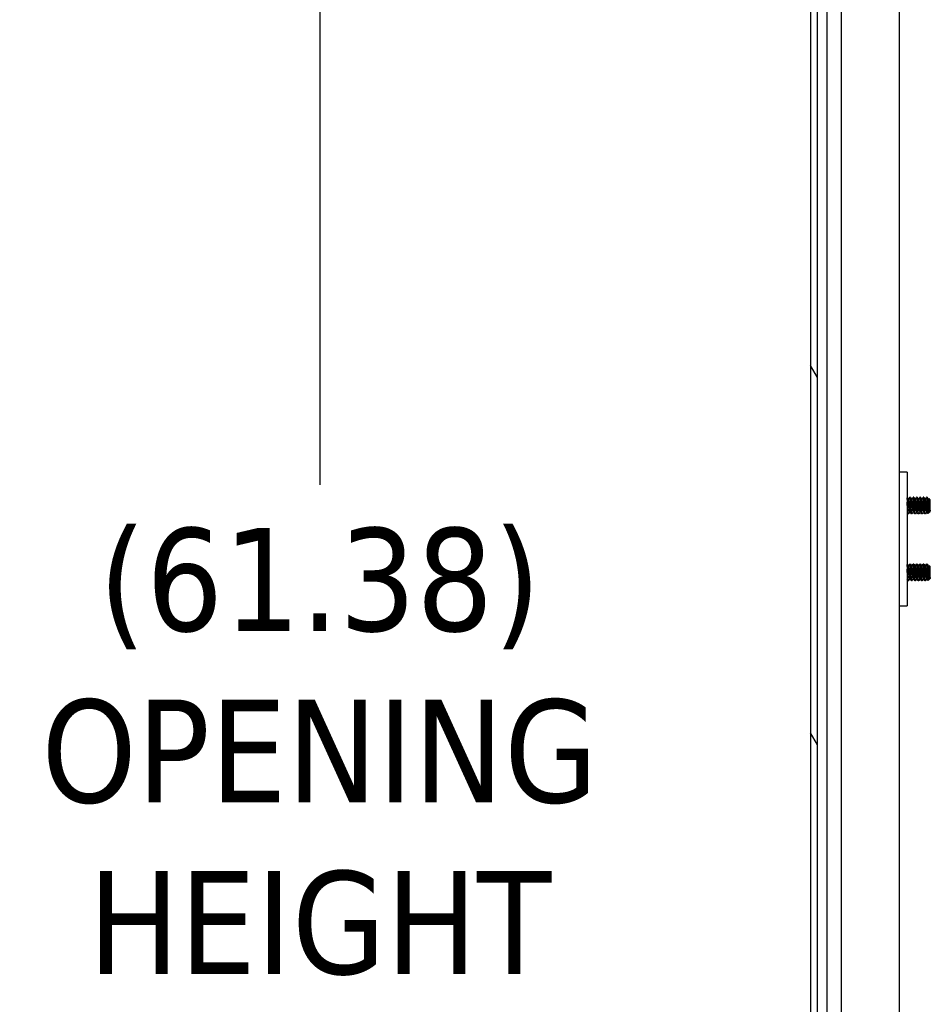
# Model space of a CAD drawing. Extents: x 807 to 1172, y 30 to 260.
# Tile 184 of 214: x 1026 to 1040, y 170 to 185. Entities that reach past the tile are written whole.
import ezdxf

# ---------------------------------------------------------------- set-up
doc = ezdxf.new("R2010")
doc.units = 0
doc.header["$LTSCALE"] = 4
doc.header["$MEASUREMENT"] = 0
doc.layers.get('0').update_dxf_attribs({"linetype": 'CONTINUOUS'})
doc.layers.get('DEFPOINTS').update_dxf_attribs({"linetype": 'CONTINUOUS'})
doc.styles.add('ROMANS', font='romans.shx')
doc.dimstyles.new('Default (ANSI)', dxfattribs={"dimscale": 20, "dimtxt": 0.07, "dimasz": 0.07, "dimexe": 0.125, "dimexo": 0.0625, "dimgap": 0.031496, "dimtad": 0, "dimtih": 1, "dimtoh": 1, "dimrnd": 1e-08, "dimzin": 0, "dimdsep": 46, "dimtxsty": 'ROMANS', "dimblk": 'Filled-1', "dimcen": 0.09, "dimdle": 0.393701, "dimclrd": 256, "dimclre": 256, "dimclrt": 256, "dimadec": 0, "dimazin": 0, "dimtfac": 0.928571, "dimtofl": 0, "dimtmove": 0, "dimatfit": 3, "dimfxl": 1, "dimtolj": 1, "dimtzin": 0, "dimlwd": -1, "dimlwe": -1, "dimarcsym": 0})

# ---------------------------------------------------------------- blocks, each defined once
blk = doc.blocks.new('Filled-1')
at = {"color": 0}
for p, q in [((0, 0), (-1, 0.179)), ((-1, 0.179), (-1, -0.179)), ((-1, 0), (0, 0)), ((-1, -0.179), (0, 0))]:
    blk.add_line(p, q, dxfattribs=at)
at = {"color": 0, "flags": 128}
blk.add_lwpolyline([(-1, -0.179), (0, 0), (-1, 0.179), (-1, -0.179)], dxfattribs=at)
at = {"color": 0}
blk.add_solid([(-1, -0.179), (0, 0), (-1, 0.179), (-1, -0.179)], dxfattribs=at)
blk = doc.blocks.new('*D93')
at = {"transparency": 16777216}
for p, q in [((1037.073, 198.424), (1027.99, 198.424)), ((1030.49, 197.024), (1030.49, 177.736)), ((1030.49, 138.449), (1030.49, 169.737)), ((1037.073, 137.049), (1027.99, 137.049))]:
    blk.add_line(p, q, dxfattribs=at)
at = {"layer": 'DEFPOINTS', "color": 0, "transparency": 16777216}
for p in [(1038.323, 198.424), (1030.49, 137.049), (1038.323, 137.049)]:
    blk.add_point(p, dxfattribs=at)
at = {"transparency": 16777216, "xscale": 1.400000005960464, "yscale": 1.400000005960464, "zscale": 1.400000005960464}
for p, rotation in [((1030.49, 198.424), 90), ((1030.49, 137.049), 270)]:
    blk.add_blockref('Filled-1', p, dxfattribs=dict(at, rotation=rotation))
at = {"transparency": 16777216, "insert": (1030.49, 173.736), "char_height": 1.4, "attachment_point": 5, "style": 'ROMANS'}
blk.add_mtext('\\A1;\\fTahoma|b0|i0;\\H1.5400;(61.38)\\P\\fTahoma|b0|i0;\\H1.5400;OPENING\\P\\fTahoma|b0|i0;\\H1.5400;HEIGHT', dxfattribs=at)

msp = doc.modelspace()

# ---------------------------------------------------------------- hatches: boundary and pattern name
h = msp.add_hatch()
h.set_pattern_fill('ANSI31', color=256, scale=22, angle=75.0002, style=0)
h.set_pattern_definition([(120.0002, (799.6907, 30.9985), (-2.381566, -1.375007), [])])
edge = h.paths.add_edge_path()
edge.add_line((1038.034, 199.32), (1038.087, 199.32))
edge.add_line((1038.087, 199.32), (1038.712, 199.32))
edge.add_line((1038.712, 199.32), (1038.712, 199.424))
edge.add_line((1038.712, 199.424), (1038.034, 199.424))
edge.add_ellipse((1038.034, 199.226), major_axis=(0, 0.198), ratio=1, start_angle=0, end_angle=90)
edge.add_line((1037.837, 199.226), (1037.837, 136.247))
edge.add_ellipse((1038.034, 136.247), major_axis=(-0.198, 0), ratio=1, start_angle=0, end_angle=90)
edge.add_line((1038.034, 136.049), (1038.712, 136.049))
edge.add_line((1038.712, 136.049), (1038.712, 136.153))
edge.add_line((1038.712, 136.153), (1038.087, 136.153))
edge.add_line((1038.087, 136.153), (1038.034, 136.153))
edge.add_ellipse((1038.034, 136.247), major_axis=(0, -0.0938), ratio=1, start_angle=349.5364, end_angle=360, ccw=False)
edge.add_ellipse((1038.034, 136.247), major_axis=(-0.017, -0.0922), ratio=1, start_angle=280.4636, end_angle=360, ccw=False)
edge.add_line((1037.941, 136.247), (1037.941, 136.262))
edge.add_line((1037.941, 136.262), (1037.941, 136.919))
edge.add_line((1037.941, 136.919), (1037.941, 198.554))
edge.add_line((1037.941, 198.554), (1037.941, 199.211))
edge.add_line((1037.941, 199.211), (1037.941, 199.226))
edge.add_ellipse((1038.034, 199.226), major_axis=(-0.0937, 0), ratio=1, start_angle=280.4636, end_angle=360, ccw=False)
edge.add_ellipse((1038.034, 199.226), major_axis=(-0.017, 0.0922), ratio=1, start_angle=349.5364, end_angle=360, ccw=False)
h = msp.add_hatch()
h.set_pattern_fill('ANSI31', color=256, scale=22, angle=-15, style=0)
h.set_pattern_definition([(30, (799.6907, 30.9985), (-1.375, 2.38157), [])])
edge = h.paths.add_edge_path()
edge.add_ellipse((1037.908, 198.882), major_axis=(0.18, -0.438), ratio=1, start_angle=0, end_angle=11.9221)
edge.add_ellipse((1037.908, 198.882), major_axis=(0.266, -0.391), ratio=1, start_angle=0, end_angle=12.6269)
edge.add_ellipse((1037.908, 198.882), major_axis=(0.345, -0.323), ratio=1, start_angle=0, end_angle=110.8147)
edge.add_ellipse((1038.055, 199.211), major_axis=(0.033, 0.109), ratio=1, start_angle=0, end_angle=35.7005)
edge.add_ellipse((1038.055, 199.211), major_axis=(-0.037, 0.108), ratio=1, start_angle=0, end_angle=70.8728)
edge.add_line((1037.941, 199.211), (1037.941, 198.554))
edge.add_ellipse((1038.055, 198.554), major_axis=(-0.114, 0), ratio=1, start_angle=0, end_angle=106.5734)
edge = h.paths.add_edge_path()
edge.add_ellipse((1037.908, 136.59), major_axis=(0.18, -0.437), ratio=1, start_angle=0, end_angle=110.8147)
edge.add_ellipse((1037.908, 136.59), major_axis=(0.345, 0.323), ratio=1, start_angle=0, end_angle=12.6269)
edge.add_ellipse((1037.908, 136.59), major_axis=(0.266, 0.391), ratio=1, start_angle=0, end_angle=11.9221)
edge.add_ellipse((1038.055, 136.919), major_axis=(0.033, 0.109), ratio=1, start_angle=0, end_angle=106.5734)
edge.add_line((1037.941, 136.919), (1037.941, 136.262))
edge.add_ellipse((1038.055, 136.262), major_axis=(-0.114, 0), ratio=1, start_angle=0, end_angle=70.8728)
edge.add_ellipse((1038.055, 136.262), major_axis=(-0.037, -0.108), ratio=1, start_angle=0, end_angle=35.7005)

# ---------------------------------------------------------------- linework, layer by layer
for p, q in [((1037.837, 199.226), (1037.837, 136.247)), ((1037.941, 136.247), (1037.941, 199.226)), ((1038.087, 139.278), (1038.087, 198.382)), ((1038.299, 198.382), (1038.299, 139.278)), ((1039.165, 198.424), (1039.165, 137.049)), ((1039.285, 177.924), (1039.165, 177.924)), ((1039.285, 177.924), (1039.285, 177.861)), ((1039.285, 177.861), (1039.285, 175.986)), ((1039.301, 177.515), (1039.307, 177.515)), ((1039.332, 177.549), (1039.326, 177.549)), ((1039.351, 177.515), (1039.357, 177.515)), ((1039.382, 177.549), (1039.376, 177.549)), ((1039.401, 177.515), (1039.407, 177.515)), ((1039.432, 177.549), (1039.426, 177.549)), ((1039.451, 177.515), (1039.457, 177.515)), ((1039.482, 177.549), (1039.476, 177.549)), ((1039.501, 177.515), (1039.507, 177.515)), ((1039.532, 177.549), (1039.526, 177.549)), ((1039.551, 177.515), (1039.557, 177.515)), ((1039.582, 177.549), (1039.576, 177.549)), ((1039.601, 177.515), (1039.607, 177.515)), ((1039.631, 177.511), (1039.614, 177.528)), ((1039.631, 177.336), (1039.631, 177.511)), ((1039.307, 177.299), (1039.301, 177.299)), ((1039.326, 177.333), (1039.331, 177.333)), ((1039.357, 177.299), (1039.351, 177.299)), ((1039.376, 177.333), (1039.381, 177.333)), ((1039.407, 177.299), (1039.401, 177.299)), ((1039.426, 177.333), (1039.431, 177.333)), ((1039.457, 177.299), (1039.451, 177.299)), ((1039.476, 177.333), (1039.481, 177.333)), ((1039.507, 177.299), (1039.501, 177.299)), ((1039.526, 177.333), (1039.531, 177.333)), ((1039.557, 177.299), (1039.551, 177.299)), ((1039.576, 177.333), (1039.581, 177.333)), ((1039.594, 177.434), (1039.594, 177.343)), ((1039.623, 177.328), (1039.598, 177.303)), ((1039.626, 177.333), (1039.626, 177.332)), ((1039.626, 177.333), (1039.628, 177.333)), ((1039.628, 177.333), (1039.628, 177.346)), ((1039.631, 177.336), (1039.628, 177.333)), ((1039.301, 176.515), (1039.307, 176.515)), ((1039.332, 176.549), (1039.326, 176.549)), ((1039.351, 176.515), (1039.357, 176.515)), ((1039.382, 176.549), (1039.376, 176.549)), ((1039.401, 176.515), (1039.407, 176.515)), ((1039.432, 176.549), (1039.426, 176.549)), ((1039.451, 176.515), (1039.457, 176.515)), ((1039.482, 176.549), (1039.476, 176.549)), ((1039.501, 176.515), (1039.507, 176.515)), ((1039.532, 176.549), (1039.526, 176.549)), ((1039.551, 176.515), (1039.557, 176.515)), ((1039.582, 176.549), (1039.576, 176.549)), ((1039.594, 176.434), (1039.594, 176.343)), ((1039.601, 176.515), (1039.607, 176.515)), ((1039.631, 176.511), (1039.614, 176.528)), ((1039.631, 176.336), (1039.631, 176.511)), ((1039.307, 176.299), (1039.301, 176.299)), ((1039.326, 176.333), (1039.331, 176.333)), ((1039.357, 176.299), (1039.351, 176.299)), ((1039.376, 176.333), (1039.381, 176.333)), ((1039.407, 176.299), (1039.401, 176.299)), ((1039.426, 176.333), (1039.431, 176.333)), ((1039.457, 176.299), (1039.451, 176.299)), ((1039.476, 176.333), (1039.481, 176.333)), ((1039.507, 176.299), (1039.501, 176.299)), ((1039.526, 176.333), (1039.531, 176.333)), ((1039.557, 176.299), (1039.551, 176.299)), ((1039.576, 176.333), (1039.581, 176.333)), ((1039.623, 176.328), (1039.598, 176.303)), ((1039.626, 176.333), (1039.626, 176.332)), ((1039.626, 176.333), (1039.628, 176.333)), ((1039.628, 176.333), (1039.628, 176.346)), ((1039.631, 176.336), (1039.628, 176.333)), ((1039.285, 175.986), (1039.285, 175.924)), ((1039.165, 175.924), (1039.285, 175.924))]:
    msp.add_line(p, q)
for points in [[(1039.285, 177.544), (1039.29, 177.534), (1039.296, 177.524), (1039.302, 177.514)], [(1039.306, 177.515), (1039.312, 177.526), (1039.319, 177.537), (1039.325, 177.548)], [(1039.325, 177.548), (1039.325, 177.548), (1039.325, 177.548), (1039.325, 177.548)], [(1039.333, 177.548), (1039.339, 177.537), (1039.345, 177.525), (1039.352, 177.514)], [(1039.356, 177.515), (1039.362, 177.526), (1039.369, 177.537), (1039.375, 177.548)], [(1039.375, 177.548), (1039.375, 177.548), (1039.375, 177.548), (1039.375, 177.548)], [(1039.383, 177.548), (1039.389, 177.537), (1039.395, 177.525), (1039.402, 177.514)], [(1039.406, 177.515), (1039.412, 177.526), (1039.419, 177.537), (1039.425, 177.548)], [(1039.425, 177.548), (1039.425, 177.548), (1039.425, 177.548), (1039.425, 177.548)], [(1039.433, 177.548), (1039.439, 177.537), (1039.445, 177.525), (1039.452, 177.514)], [(1039.456, 177.515), (1039.462, 177.526), (1039.469, 177.537), (1039.475, 177.548)], [(1039.475, 177.548), (1039.475, 177.548), (1039.475, 177.548), (1039.475, 177.548)], [(1039.483, 177.548), (1039.489, 177.537), (1039.495, 177.525), (1039.502, 177.514)], [(1039.506, 177.515), (1039.512, 177.526), (1039.519, 177.537), (1039.525, 177.548)], [(1039.525, 177.548), (1039.525, 177.548), (1039.525, 177.548), (1039.525, 177.548)], [(1039.533, 177.548), (1039.539, 177.537), (1039.545, 177.525), (1039.552, 177.514)], [(1039.556, 177.515), (1039.562, 177.526), (1039.569, 177.537), (1039.575, 177.548)], [(1039.575, 177.548), (1039.575, 177.548), (1039.575, 177.548), (1039.575, 177.548)], [(1039.583, 177.548), (1039.589, 177.537), (1039.595, 177.525), (1039.602, 177.514)], [(1039.606, 177.515), (1039.609, 177.519), (1039.611, 177.524), (1039.614, 177.528)], [(1039.614, 177.528), (1039.614, 177.528), (1039.614, 177.528), (1039.614, 177.528)], [(1039.3, 177.3), (1039.295, 177.309), (1039.29, 177.317), (1039.285, 177.326)], [(1039.301, 177.299), (1039.3, 177.299), (1039.3, 177.299), (1039.3, 177.299)], [(1039.308, 177.3), (1039.307, 177.299), (1039.307, 177.299), (1039.306, 177.299)], [(1039.326, 177.333), (1039.32, 177.322), (1039.314, 177.311), (1039.308, 177.3)], [(1039.35, 177.3), (1039.343, 177.311), (1039.337, 177.322), (1039.331, 177.334)], [(1039.351, 177.299), (1039.35, 177.299), (1039.35, 177.299), (1039.35, 177.299)], [(1039.358, 177.3), (1039.357, 177.299), (1039.357, 177.299), (1039.356, 177.299)], [(1039.376, 177.333), (1039.37, 177.322), (1039.364, 177.311), (1039.358, 177.3)], [(1039.4, 177.3), (1039.393, 177.311), (1039.387, 177.322), (1039.381, 177.334)], [(1039.401, 177.299), (1039.4, 177.299), (1039.4, 177.299), (1039.4, 177.299)], [(1039.408, 177.3), (1039.407, 177.299), (1039.407, 177.299), (1039.406, 177.299)], [(1039.426, 177.333), (1039.42, 177.322), (1039.414, 177.311), (1039.408, 177.3)], [(1039.45, 177.3), (1039.443, 177.311), (1039.437, 177.322), (1039.431, 177.334)], [(1039.451, 177.299), (1039.45, 177.299), (1039.45, 177.299), (1039.45, 177.299)], [(1039.458, 177.3), (1039.457, 177.299), (1039.457, 177.299), (1039.456, 177.299)], [(1039.476, 177.333), (1039.47, 177.322), (1039.464, 177.311), (1039.458, 177.3)], [(1039.5, 177.3), (1039.493, 177.311), (1039.487, 177.322), (1039.481, 177.334)], [(1039.501, 177.299), (1039.5, 177.299), (1039.5, 177.299), (1039.5, 177.299)], [(1039.508, 177.3), (1039.507, 177.299), (1039.507, 177.299), (1039.506, 177.299)], [(1039.526, 177.333), (1039.52, 177.322), (1039.514, 177.311), (1039.508, 177.3)], [(1039.55, 177.3), (1039.543, 177.311), (1039.537, 177.322), (1039.531, 177.334)], [(1039.551, 177.299), (1039.55, 177.299), (1039.55, 177.299), (1039.55, 177.299)], [(1039.558, 177.3), (1039.557, 177.299), (1039.557, 177.299), (1039.556, 177.299)], [(1039.576, 177.333), (1039.57, 177.322), (1039.564, 177.311), (1039.558, 177.3)], [(1039.598, 177.304), (1039.592, 177.314), (1039.586, 177.324), (1039.581, 177.334)], [(1039.598, 177.303), (1039.598, 177.303), (1039.598, 177.303), (1039.598, 177.303)], [(1039.626, 177.332), (1039.624, 177.33), (1039.623, 177.328), (1039.622, 177.327)], [(1039.285, 176.544), (1039.29, 176.534), (1039.296, 176.524), (1039.302, 176.514)], [(1039.306, 176.515), (1039.312, 176.526), (1039.319, 176.537), (1039.325, 176.548)], [(1039.325, 176.548), (1039.325, 176.548), (1039.325, 176.548), (1039.325, 176.548)], [(1039.333, 176.548), (1039.339, 176.537), (1039.345, 176.525), (1039.352, 176.514)], [(1039.356, 176.515), (1039.362, 176.526), (1039.369, 176.537), (1039.375, 176.548)], [(1039.375, 176.548), (1039.375, 176.548), (1039.375, 176.548), (1039.375, 176.548)], [(1039.383, 176.548), (1039.389, 176.537), (1039.395, 176.525), (1039.402, 176.514)], [(1039.406, 176.515), (1039.412, 176.526), (1039.419, 176.537), (1039.425, 176.548)], [(1039.425, 176.548), (1039.425, 176.548), (1039.425, 176.548), (1039.425, 176.548)], [(1039.433, 176.548), (1039.439, 176.537), (1039.445, 176.525), (1039.452, 176.514)], [(1039.456, 176.515), (1039.462, 176.526), (1039.469, 176.537), (1039.475, 176.548)], [(1039.475, 176.548), (1039.475, 176.548), (1039.475, 176.548), (1039.475, 176.548)], [(1039.483, 176.548), (1039.489, 176.537), (1039.495, 176.525), (1039.502, 176.514)], [(1039.506, 176.515), (1039.512, 176.526), (1039.519, 176.537), (1039.525, 176.548)], [(1039.525, 176.548), (1039.525, 176.548), (1039.525, 176.548), (1039.525, 176.548)], [(1039.533, 176.548), (1039.539, 176.537), (1039.545, 176.525), (1039.552, 176.514)], [(1039.556, 176.515), (1039.562, 176.526), (1039.569, 176.537), (1039.575, 176.548)], [(1039.575, 176.548), (1039.575, 176.548), (1039.575, 176.548), (1039.575, 176.548)], [(1039.583, 176.548), (1039.589, 176.537), (1039.595, 176.525), (1039.602, 176.514)], [(1039.606, 176.515), (1039.609, 176.519), (1039.611, 176.524), (1039.614, 176.528)], [(1039.614, 176.528), (1039.614, 176.528), (1039.614, 176.528), (1039.614, 176.528)], [(1039.3, 176.3), (1039.295, 176.309), (1039.29, 176.317), (1039.285, 176.326)], [(1039.301, 176.299), (1039.3, 176.299), (1039.3, 176.299), (1039.3, 176.299)], [(1039.308, 176.3), (1039.307, 176.299), (1039.307, 176.299), (1039.306, 176.299)], [(1039.326, 176.333), (1039.32, 176.322), (1039.314, 176.311), (1039.308, 176.3)], [(1039.35, 176.3), (1039.343, 176.311), (1039.337, 176.322), (1039.331, 176.334)], [(1039.351, 176.299), (1039.35, 176.299), (1039.35, 176.299), (1039.35, 176.299)], [(1039.358, 176.3), (1039.357, 176.299), (1039.357, 176.299), (1039.356, 176.299)], [(1039.376, 176.333), (1039.37, 176.322), (1039.364, 176.311), (1039.358, 176.3)], [(1039.4, 176.3), (1039.393, 176.311), (1039.387, 176.322), (1039.381, 176.334)], [(1039.401, 176.299), (1039.4, 176.299), (1039.4, 176.299), (1039.4, 176.299)], [(1039.408, 176.3), (1039.407, 176.299), (1039.407, 176.299), (1039.406, 176.299)], [(1039.426, 176.333), (1039.42, 176.322), (1039.414, 176.311), (1039.408, 176.3)], [(1039.45, 176.3), (1039.443, 176.311), (1039.437, 176.322), (1039.431, 176.334)], [(1039.451, 176.299), (1039.45, 176.299), (1039.45, 176.299), (1039.45, 176.299)], [(1039.458, 176.3), (1039.457, 176.299), (1039.457, 176.299), (1039.456, 176.299)], [(1039.476, 176.333), (1039.47, 176.322), (1039.464, 176.311), (1039.458, 176.3)], [(1039.5, 176.3), (1039.493, 176.311), (1039.487, 176.322), (1039.481, 176.334)], [(1039.501, 176.299), (1039.5, 176.299), (1039.5, 176.299), (1039.5, 176.299)], [(1039.508, 176.3), (1039.507, 176.299), (1039.507, 176.299), (1039.506, 176.299)], [(1039.526, 176.333), (1039.52, 176.322), (1039.514, 176.311), (1039.508, 176.3)], [(1039.55, 176.3), (1039.543, 176.311), (1039.537, 176.322), (1039.531, 176.334)], [(1039.551, 176.299), (1039.55, 176.299), (1039.55, 176.299), (1039.55, 176.299)], [(1039.558, 176.3), (1039.557, 176.299), (1039.557, 176.299), (1039.556, 176.299)], [(1039.576, 176.333), (1039.57, 176.322), (1039.564, 176.311), (1039.558, 176.3)], [(1039.598, 176.304), (1039.592, 176.314), (1039.586, 176.324), (1039.581, 176.334)], [(1039.598, 176.303), (1039.598, 176.303), (1039.598, 176.303), (1039.598, 176.303)], [(1039.626, 176.332), (1039.624, 176.33), (1039.623, 176.328), (1039.622, 176.327)]]:
    msp.add_open_spline(points, degree=3)
for points, knots in [([(1039.306, 177.299), (1039.304, 177.302), (1039.302, 177.316), (1039.3, 177.337), (1039.3, 177.339), (1039.3, 177.341), (1039.3, 177.343), (1039.298, 177.367), (1039.296, 177.402), (1039.294, 177.434), (1039.292, 177.466), (1039.289, 177.498), (1039.287, 177.519), (1039.287, 177.528), (1039.286, 177.535), (1039.285, 177.54)], [0.48333333, 0.48333333, 0.48333333, 0.48333333, 0.49093566, 0.49093566, 0.49093566, 0.49166667, 0.49166667, 0.49166667, 0.5, 0.5, 0.5, 0.50833333, 0.50833333, 0.50833333, 0.51191269, 0.51191269, 0.51191269, 0.51191269]), ([(1039.3, 177.299), (1039.298, 177.302), (1039.296, 177.316), (1039.294, 177.337), (1039.294, 177.339), (1039.294, 177.341), (1039.294, 177.343), (1039.292, 177.367), (1039.289, 177.402), (1039.287, 177.434), (1039.287, 177.448), (1039.286, 177.461), (1039.285, 177.474)], [0.55, 0.55, 0.55, 0.55, 0.55760233, 0.55760233, 0.55760233, 0.55833333, 0.55833333, 0.55833333, 0.56666667, 0.56666667, 0.56666667, 0.57024602, 0.57024602, 0.57024602, 0.57024602]), ([(1039.35, 177.299), (1039.348, 177.302), (1039.346, 177.316), (1039.344, 177.337), (1039.344, 177.339), (1039.344, 177.341), (1039.344, 177.343), (1039.342, 177.367), (1039.339, 177.402), (1039.337, 177.434), (1039.336, 177.466), (1039.333, 177.498), (1039.331, 177.519), (1039.329, 177.54), (1039.327, 177.551), (1039.325, 177.548)], [0.48333333, 0.48333333, 0.48333333, 0.48333333, 0.49093566, 0.49093566, 0.49093566, 0.49166667, 0.49166667, 0.49166667, 0.5, 0.5, 0.5, 0.50833333, 0.50833333, 0.50833333, 0.51666667, 0.51666667, 0.51666667, 0.51666667]), ([(1039.356, 177.299), (1039.354, 177.302), (1039.352, 177.316), (1039.35, 177.337), (1039.35, 177.339), (1039.35, 177.341), (1039.35, 177.343), (1039.348, 177.367), (1039.346, 177.402), (1039.344, 177.434), (1039.342, 177.466), (1039.339, 177.498), (1039.337, 177.519), (1039.336, 177.538), (1039.334, 177.549), (1039.332, 177.549)], [0.41666667, 0.41666667, 0.41666667, 0.41666667, 0.42426899, 0.42426899, 0.42426899, 0.425, 0.425, 0.425, 0.43333333, 0.43333333, 0.43333333, 0.44166667, 0.44166667, 0.44166667, 0.44913402, 0.44913402, 0.44913402, 0.44913402]), ([(1039.4, 177.299), (1039.398, 177.302), (1039.396, 177.316), (1039.394, 177.337), (1039.394, 177.339), (1039.394, 177.341), (1039.394, 177.343), (1039.392, 177.367), (1039.389, 177.402), (1039.387, 177.434), (1039.386, 177.466), (1039.383, 177.498), (1039.381, 177.519), (1039.379, 177.54), (1039.377, 177.551), (1039.375, 177.548)], [0.41666667, 0.41666667, 0.41666667, 0.41666667, 0.42426899, 0.42426899, 0.42426899, 0.425, 0.425, 0.425, 0.43333333, 0.43333333, 0.43333333, 0.44166667, 0.44166667, 0.44166667, 0.45, 0.45, 0.45, 0.45]), ([(1039.406, 177.299), (1039.404, 177.302), (1039.402, 177.316), (1039.4, 177.337), (1039.4, 177.339), (1039.4, 177.341), (1039.4, 177.343), (1039.398, 177.367), (1039.396, 177.402), (1039.394, 177.434), (1039.392, 177.466), (1039.389, 177.498), (1039.387, 177.519), (1039.386, 177.538), (1039.384, 177.549), (1039.382, 177.549)], [0.35, 0.35, 0.35, 0.35, 0.35760233, 0.35760233, 0.35760233, 0.35833333, 0.35833333, 0.35833333, 0.36666667, 0.36666667, 0.36666667, 0.375, 0.375, 0.375, 0.38246736, 0.38246736, 0.38246736, 0.38246736]), ([(1039.45, 177.299), (1039.448, 177.302), (1039.446, 177.316), (1039.444, 177.337), (1039.444, 177.339), (1039.444, 177.341), (1039.444, 177.343), (1039.442, 177.367), (1039.439, 177.402), (1039.437, 177.434), (1039.436, 177.466), (1039.433, 177.498), (1039.431, 177.519), (1039.429, 177.54), (1039.427, 177.551), (1039.425, 177.548)], [0.35, 0.35, 0.35, 0.35, 0.35760233, 0.35760233, 0.35760233, 0.35833333, 0.35833333, 0.35833333, 0.36666667, 0.36666667, 0.36666667, 0.375, 0.375, 0.375, 0.38333333, 0.38333333, 0.38333333, 0.38333333]), ([(1039.456, 177.299), (1039.454, 177.302), (1039.452, 177.316), (1039.45, 177.337), (1039.45, 177.339), (1039.45, 177.341), (1039.45, 177.343), (1039.448, 177.367), (1039.446, 177.402), (1039.444, 177.434), (1039.442, 177.466), (1039.439, 177.498), (1039.437, 177.519), (1039.436, 177.538), (1039.434, 177.549), (1039.432, 177.549)], [0.28333333, 0.28333333, 0.28333333, 0.28333333, 0.29093566, 0.29093566, 0.29093566, 0.29166667, 0.29166667, 0.29166667, 0.3, 0.3, 0.3, 0.30833333, 0.30833333, 0.30833333, 0.31580069, 0.31580069, 0.31580069, 0.31580069]), ([(1039.5, 177.299), (1039.498, 177.302), (1039.496, 177.316), (1039.494, 177.337), (1039.494, 177.339), (1039.494, 177.341), (1039.494, 177.343), (1039.492, 177.367), (1039.489, 177.402), (1039.487, 177.434), (1039.486, 177.466), (1039.483, 177.498), (1039.481, 177.519), (1039.479, 177.54), (1039.477, 177.551), (1039.475, 177.548)], [0.28333333, 0.28333333, 0.28333333, 0.28333333, 0.29093566, 0.29093566, 0.29093566, 0.29166667, 0.29166667, 0.29166667, 0.3, 0.3, 0.3, 0.30833333, 0.30833333, 0.30833333, 0.31666667, 0.31666667, 0.31666667, 0.31666667]), ([(1039.506, 177.299), (1039.504, 177.302), (1039.502, 177.316), (1039.5, 177.337), (1039.5, 177.339), (1039.5, 177.341), (1039.5, 177.343), (1039.498, 177.367), (1039.496, 177.402), (1039.494, 177.434), (1039.492, 177.466), (1039.489, 177.498), (1039.487, 177.519), (1039.486, 177.538), (1039.484, 177.549), (1039.482, 177.549)], [0.21666667, 0.21666667, 0.21666667, 0.21666667, 0.22426899, 0.22426899, 0.22426899, 0.225, 0.225, 0.225, 0.23333333, 0.23333333, 0.23333333, 0.24166667, 0.24166667, 0.24166667, 0.24913402, 0.24913402, 0.24913402, 0.24913402]), ([(1039.55, 177.299), (1039.548, 177.302), (1039.546, 177.316), (1039.544, 177.337), (1039.544, 177.339), (1039.544, 177.341), (1039.544, 177.343), (1039.542, 177.367), (1039.539, 177.402), (1039.537, 177.434), (1039.536, 177.466), (1039.533, 177.498), (1039.531, 177.519), (1039.529, 177.54), (1039.527, 177.551), (1039.525, 177.548)], [0.21666667, 0.21666667, 0.21666667, 0.21666667, 0.22426899, 0.22426899, 0.22426899, 0.225, 0.225, 0.225, 0.23333333, 0.23333333, 0.23333333, 0.24166667, 0.24166667, 0.24166667, 0.25, 0.25, 0.25, 0.25]), ([(1039.556, 177.299), (1039.554, 177.302), (1039.552, 177.316), (1039.55, 177.337), (1039.55, 177.339), (1039.55, 177.341), (1039.55, 177.343), (1039.548, 177.367), (1039.546, 177.402), (1039.544, 177.434), (1039.542, 177.466), (1039.539, 177.498), (1039.537, 177.519), (1039.536, 177.538), (1039.534, 177.549), (1039.532, 177.549)], [0.15, 0.15, 0.15, 0.15, 0.15760233, 0.15760233, 0.15760233, 0.15833333, 0.15833333, 0.15833333, 0.16666667, 0.16666667, 0.16666667, 0.175, 0.175, 0.175, 0.18246736, 0.18246736, 0.18246736, 0.18246736]), ([(1039.594, 177.343), (1039.592, 177.365), (1039.59, 177.396), (1039.588, 177.425), (1039.588, 177.428), (1039.588, 177.431), (1039.587, 177.434), (1039.586, 177.466), (1039.583, 177.498), (1039.581, 177.519), (1039.579, 177.54), (1039.577, 177.551), (1039.575, 177.548)], [0.15833333, 0.15833333, 0.15833333, 0.15833333, 0.16593566, 0.16593566, 0.16593566, 0.16666667, 0.16666667, 0.16666667, 0.175, 0.175, 0.175, 0.18333333, 0.18333333, 0.18333333, 0.18333333]), ([(1039.594, 177.434), (1039.592, 177.463), (1039.59, 177.493), (1039.588, 177.513), (1039.588, 177.515), (1039.588, 177.517), (1039.587, 177.519), (1039.586, 177.538), (1039.584, 177.549), (1039.582, 177.549)], [0.1, 0.1, 0.1, 0.1, 0.10760233, 0.10760233, 0.10760233, 0.10833333, 0.10833333, 0.10833333, 0.11580069, 0.11580069, 0.11580069, 0.11580069]), ([(1039.614, 177.528), (1039.614, 177.529), (1039.615, 177.527), (1039.616, 177.524), (1039.616, 177.521), (1039.617, 177.511), (1039.618, 177.503), (1039.619, 177.482), (1039.62, 177.471), (1039.621, 177.447), (1039.622, 177.434), (1039.623, 177.408), (1039.624, 177.397), (1039.625, 177.376), (1039.626, 177.368), (1039.626, 177.356), (1039.627, 177.35), (1039.628, 177.346)], [-0.5054103, -0.5054103, -0.5054103, -0.5054103, -0.4594539, -0.4594539, -0.4039382, -0.4039382, -0.3267095, -0.3267095, -0.2541612, -0.2541612, -0.1872275, -0.1872275, -0.1293211, -0.1293211, -0.0723048, -0.0723048, 0, 0, 0, 0]), ([(1039.622, 177.327), (1039.621, 177.327), (1039.619, 177.326), (1039.614, 177.332), (1039.612, 177.336), (1039.609, 177.346), (1039.608, 177.35), (1039.605, 177.365), (1039.602, 177.377), (1039.598, 177.404), (1039.596, 177.419), (1039.594, 177.434)], [-0.4811218, -0.4811218, -0.4811218, -0.4811218, -0.3702176, -0.3702176, -0.2839907, -0.2839907, -0.2279337, -0.2279337, -0.1175301, -0.1175301, 0, 0, 0, 0]), ([(1039.594, 177.343), (1039.594, 177.337), (1039.594, 177.332), (1039.595, 177.327), (1039.595, 177.322), (1039.595, 177.318), (1039.596, 177.315), (1039.596, 177.311), (1039.596, 177.309), (1039.597, 177.307), (1039.597, 177.305), (1039.597, 177.304), (1039.598, 177.303)], [0, 0, 0, 0, 0.000611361, 0.000611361, 0.000611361, 0.001222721, 0.001222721, 0.001222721, 0.001834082, 0.001834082, 0.001834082, 0.002445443, 0.002445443, 0.002445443, 0.002445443]), ([(1039.306, 176.299), (1039.304, 176.302), (1039.302, 176.316), (1039.3, 176.337), (1039.3, 176.339), (1039.3, 176.341), (1039.3, 176.343), (1039.298, 176.367), (1039.296, 176.402), (1039.294, 176.434), (1039.292, 176.466), (1039.289, 176.498), (1039.287, 176.519), (1039.287, 176.528), (1039.286, 176.535), (1039.285, 176.54)], [0.48333333, 0.48333333, 0.48333333, 0.48333333, 0.49093566, 0.49093566, 0.49093566, 0.49166667, 0.49166667, 0.49166667, 0.5, 0.5, 0.5, 0.50833333, 0.50833333, 0.50833333, 0.51191269, 0.51191269, 0.51191269, 0.51191269]), ([(1039.3, 176.299), (1039.298, 176.302), (1039.296, 176.316), (1039.294, 176.337), (1039.294, 176.339), (1039.294, 176.341), (1039.294, 176.343), (1039.292, 176.367), (1039.289, 176.402), (1039.287, 176.434), (1039.287, 176.448), (1039.286, 176.461), (1039.285, 176.474)], [0.55, 0.55, 0.55, 0.55, 0.55760233, 0.55760233, 0.55760233, 0.55833333, 0.55833333, 0.55833333, 0.56666667, 0.56666667, 0.56666667, 0.57024602, 0.57024602, 0.57024602, 0.57024602]), ([(1039.35, 176.299), (1039.348, 176.302), (1039.346, 176.316), (1039.344, 176.337), (1039.344, 176.339), (1039.344, 176.341), (1039.344, 176.343), (1039.342, 176.367), (1039.339, 176.402), (1039.337, 176.434), (1039.336, 176.466), (1039.333, 176.498), (1039.331, 176.519), (1039.329, 176.54), (1039.327, 176.551), (1039.325, 176.548)], [0.48333333, 0.48333333, 0.48333333, 0.48333333, 0.49093566, 0.49093566, 0.49093566, 0.49166667, 0.49166667, 0.49166667, 0.5, 0.5, 0.5, 0.50833333, 0.50833333, 0.50833333, 0.51666667, 0.51666667, 0.51666667, 0.51666667]), ([(1039.356, 176.299), (1039.354, 176.302), (1039.352, 176.316), (1039.35, 176.337), (1039.35, 176.339), (1039.35, 176.341), (1039.35, 176.343), (1039.348, 176.367), (1039.346, 176.402), (1039.344, 176.434), (1039.342, 176.466), (1039.339, 176.498), (1039.337, 176.519), (1039.336, 176.538), (1039.334, 176.549), (1039.332, 176.549)], [0.41666667, 0.41666667, 0.41666667, 0.41666667, 0.42426899, 0.42426899, 0.42426899, 0.425, 0.425, 0.425, 0.43333333, 0.43333333, 0.43333333, 0.44166667, 0.44166667, 0.44166667, 0.44913402, 0.44913402, 0.44913402, 0.44913402]), ([(1039.4, 176.299), (1039.398, 176.302), (1039.396, 176.316), (1039.394, 176.337), (1039.394, 176.339), (1039.394, 176.341), (1039.394, 176.343), (1039.392, 176.367), (1039.389, 176.402), (1039.387, 176.434), (1039.386, 176.466), (1039.383, 176.498), (1039.381, 176.519), (1039.379, 176.54), (1039.377, 176.551), (1039.375, 176.548)], [0.41666667, 0.41666667, 0.41666667, 0.41666667, 0.42426899, 0.42426899, 0.42426899, 0.425, 0.425, 0.425, 0.43333333, 0.43333333, 0.43333333, 0.44166667, 0.44166667, 0.44166667, 0.45, 0.45, 0.45, 0.45]), ([(1039.406, 176.299), (1039.404, 176.302), (1039.402, 176.316), (1039.4, 176.337), (1039.4, 176.339), (1039.4, 176.341), (1039.4, 176.343), (1039.398, 176.367), (1039.396, 176.402), (1039.394, 176.434), (1039.392, 176.466), (1039.389, 176.498), (1039.387, 176.519), (1039.386, 176.538), (1039.384, 176.549), (1039.382, 176.549)], [0.35, 0.35, 0.35, 0.35, 0.35760233, 0.35760233, 0.35760233, 0.35833333, 0.35833333, 0.35833333, 0.36666667, 0.36666667, 0.36666667, 0.375, 0.375, 0.375, 0.38246736, 0.38246736, 0.38246736, 0.38246736]), ([(1039.45, 176.299), (1039.448, 176.302), (1039.446, 176.316), (1039.444, 176.337), (1039.444, 176.339), (1039.444, 176.341), (1039.444, 176.343), (1039.442, 176.367), (1039.439, 176.402), (1039.437, 176.434), (1039.436, 176.466), (1039.433, 176.498), (1039.431, 176.519), (1039.429, 176.54), (1039.427, 176.551), (1039.425, 176.548)], [0.35, 0.35, 0.35, 0.35, 0.35760233, 0.35760233, 0.35760233, 0.35833333, 0.35833333, 0.35833333, 0.36666667, 0.36666667, 0.36666667, 0.375, 0.375, 0.375, 0.38333333, 0.38333333, 0.38333333, 0.38333333]), ([(1039.456, 176.299), (1039.454, 176.302), (1039.452, 176.316), (1039.45, 176.337), (1039.45, 176.339), (1039.45, 176.341), (1039.45, 176.343), (1039.448, 176.367), (1039.446, 176.402), (1039.444, 176.434), (1039.442, 176.466), (1039.439, 176.498), (1039.437, 176.519), (1039.436, 176.538), (1039.434, 176.549), (1039.432, 176.549)], [0.28333333, 0.28333333, 0.28333333, 0.28333333, 0.29093566, 0.29093566, 0.29093566, 0.29166667, 0.29166667, 0.29166667, 0.3, 0.3, 0.3, 0.30833333, 0.30833333, 0.30833333, 0.31580069, 0.31580069, 0.31580069, 0.31580069]), ([(1039.5, 176.299), (1039.498, 176.302), (1039.496, 176.316), (1039.494, 176.337), (1039.494, 176.339), (1039.494, 176.341), (1039.494, 176.343), (1039.492, 176.367), (1039.489, 176.402), (1039.487, 176.434), (1039.486, 176.466), (1039.483, 176.498), (1039.481, 176.519), (1039.479, 176.54), (1039.477, 176.551), (1039.475, 176.548)], [0.28333333, 0.28333333, 0.28333333, 0.28333333, 0.29093566, 0.29093566, 0.29093566, 0.29166667, 0.29166667, 0.29166667, 0.3, 0.3, 0.3, 0.30833333, 0.30833333, 0.30833333, 0.31666667, 0.31666667, 0.31666667, 0.31666667]), ([(1039.506, 176.299), (1039.504, 176.302), (1039.502, 176.316), (1039.5, 176.337), (1039.5, 176.339), (1039.5, 176.341), (1039.5, 176.343), (1039.498, 176.367), (1039.496, 176.402), (1039.494, 176.434), (1039.492, 176.466), (1039.489, 176.498), (1039.487, 176.519), (1039.486, 176.538), (1039.484, 176.549), (1039.482, 176.549)], [0.21666667, 0.21666667, 0.21666667, 0.21666667, 0.22426899, 0.22426899, 0.22426899, 0.225, 0.225, 0.225, 0.23333333, 0.23333333, 0.23333333, 0.24166667, 0.24166667, 0.24166667, 0.24913402, 0.24913402, 0.24913402, 0.24913402]), ([(1039.55, 176.299), (1039.548, 176.302), (1039.546, 176.316), (1039.544, 176.337), (1039.544, 176.339), (1039.544, 176.341), (1039.544, 176.343), (1039.542, 176.367), (1039.539, 176.402), (1039.537, 176.434), (1039.536, 176.466), (1039.533, 176.498), (1039.531, 176.519), (1039.529, 176.54), (1039.527, 176.551), (1039.525, 176.548)], [0.21666667, 0.21666667, 0.21666667, 0.21666667, 0.22426899, 0.22426899, 0.22426899, 0.225, 0.225, 0.225, 0.23333333, 0.23333333, 0.23333333, 0.24166667, 0.24166667, 0.24166667, 0.25, 0.25, 0.25, 0.25]), ([(1039.556, 176.299), (1039.554, 176.302), (1039.552, 176.316), (1039.55, 176.337), (1039.55, 176.339), (1039.55, 176.341), (1039.55, 176.343), (1039.548, 176.367), (1039.546, 176.402), (1039.544, 176.434), (1039.542, 176.466), (1039.539, 176.498), (1039.537, 176.519), (1039.536, 176.538), (1039.534, 176.549), (1039.532, 176.549)], [0.15, 0.15, 0.15, 0.15, 0.15760233, 0.15760233, 0.15760233, 0.15833333, 0.15833333, 0.15833333, 0.16666667, 0.16666667, 0.16666667, 0.175, 0.175, 0.175, 0.18246736, 0.18246736, 0.18246736, 0.18246736]), ([(1039.594, 176.343), (1039.592, 176.365), (1039.59, 176.396), (1039.588, 176.425), (1039.588, 176.428), (1039.588, 176.431), (1039.587, 176.434), (1039.586, 176.466), (1039.583, 176.498), (1039.581, 176.519), (1039.579, 176.54), (1039.577, 176.551), (1039.575, 176.548)], [0.15833333, 0.15833333, 0.15833333, 0.15833333, 0.16593566, 0.16593566, 0.16593566, 0.16666667, 0.16666667, 0.16666667, 0.175, 0.175, 0.175, 0.18333333, 0.18333333, 0.18333333, 0.18333333]), ([(1039.594, 176.434), (1039.592, 176.463), (1039.59, 176.493), (1039.588, 176.513), (1039.588, 176.515), (1039.588, 176.517), (1039.587, 176.519), (1039.586, 176.538), (1039.584, 176.549), (1039.582, 176.549)], [0.1, 0.1, 0.1, 0.1, 0.10760233, 0.10760233, 0.10760233, 0.10833333, 0.10833333, 0.10833333, 0.11580069, 0.11580069, 0.11580069, 0.11580069]), ([(1039.622, 176.327), (1039.621, 176.327), (1039.619, 176.326), (1039.614, 176.332), (1039.612, 176.336), (1039.609, 176.346), (1039.608, 176.35), (1039.605, 176.365), (1039.602, 176.377), (1039.598, 176.404), (1039.596, 176.419), (1039.594, 176.434)], [-0.4811218, -0.4811218, -0.4811218, -0.4811218, -0.3702176, -0.3702176, -0.2839907, -0.2839907, -0.2279337, -0.2279337, -0.1175301, -0.1175301, 0, 0, 0, 0]), ([(1039.614, 176.528), (1039.614, 176.529), (1039.615, 176.527), (1039.616, 176.524), (1039.616, 176.521), (1039.617, 176.511), (1039.618, 176.503), (1039.619, 176.482), (1039.62, 176.471), (1039.621, 176.447), (1039.622, 176.434), (1039.623, 176.408), (1039.624, 176.397), (1039.625, 176.376), (1039.626, 176.368), (1039.626, 176.356), (1039.627, 176.35), (1039.628, 176.346)], [-0.5054103, -0.5054103, -0.5054103, -0.5054103, -0.4594539, -0.4594539, -0.4039382, -0.4039382, -0.3267095, -0.3267095, -0.2541612, -0.2541612, -0.1872275, -0.1872275, -0.1293211, -0.1293211, -0.0723048, -0.0723048, 0, 0, 0, 0]), ([(1039.594, 176.343), (1039.594, 176.337), (1039.594, 176.332), (1039.595, 176.327), (1039.595, 176.322), (1039.595, 176.318), (1039.596, 176.315), (1039.596, 176.311), (1039.596, 176.309), (1039.597, 176.307), (1039.597, 176.305), (1039.597, 176.304), (1039.598, 176.303)], [0, 0, 0, 0, 0.000611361, 0.000611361, 0.000611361, 0.001222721, 0.001222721, 0.001222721, 0.001834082, 0.001834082, 0.001834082, 0.002445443, 0.002445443, 0.002445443, 0.002445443])]:
    msp.add_open_spline(points, degree=3, knots=knots)
for points, weights, knots in [([(1039.326, 177.333), (1039.325, 177.333), (1039.325, 177.333), (1039.322, 177.336), (1039.319, 177.365), (1039.316, 177.394), (1039.312, 177.431), (1039.309, 177.469), (1039.306, 177.493), (1039.304, 177.51), (1039.302, 177.514)], [0.985823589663, 0.992089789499, 1, 0.923879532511, 1, 0.923879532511, 1, 0.923879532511, 1, 0.947153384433, 0.967684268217], [0.48246736, 0.48246736, 0.48246736, 0.48333333, 0.48333333, 0.49166667, 0.49166667, 0.5, 0.5, 0.50833333, 0.50833333, 0.51411875, 0.51411875, 0.51411875]), ([(1039.331, 177.334), (1039.328, 177.339), (1039.325, 177.365), (1039.322, 177.394), (1039.319, 177.431), (1039.316, 177.469), (1039.312, 177.493), (1039.31, 177.515), (1039.307, 177.515)], [0.987098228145, 0.930995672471, 1, 0.923879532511, 1, 0.923879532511, 1, 0.931789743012, 0.985823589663], [0.48411238, 0.48411238, 0.48411238, 0.49166667, 0.49166667, 0.5, 0.5, 0.50833333, 0.50833333, 0.51580069, 0.51580069, 0.51580069]), ([(1039.376, 177.333), (1039.375, 177.333), (1039.375, 177.333), (1039.372, 177.336), (1039.369, 177.365), (1039.366, 177.394), (1039.362, 177.431), (1039.359, 177.469), (1039.356, 177.493), (1039.354, 177.51), (1039.352, 177.514)], [0.985823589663, 0.992089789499, 1, 0.923879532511, 1, 0.923879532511, 1, 0.923879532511, 1, 0.947153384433, 0.967684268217], [0.41580069, 0.41580069, 0.41580069, 0.41666667, 0.41666667, 0.425, 0.425, 0.43333333, 0.43333333, 0.44166667, 0.44166667, 0.44745208, 0.44745208, 0.44745208]), ([(1039.381, 177.334), (1039.378, 177.339), (1039.375, 177.365), (1039.372, 177.394), (1039.369, 177.431), (1039.366, 177.469), (1039.362, 177.493), (1039.36, 177.515), (1039.357, 177.515)], [0.987098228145, 0.930995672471, 1, 0.923879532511, 1, 0.923879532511, 1, 0.931789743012, 0.985823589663], [0.41744571, 0.41744571, 0.41744571, 0.425, 0.425, 0.43333333, 0.43333333, 0.44166667, 0.44166667, 0.44913403, 0.44913403, 0.44913403]), ([(1039.426, 177.333), (1039.425, 177.333), (1039.425, 177.333), (1039.422, 177.336), (1039.419, 177.365), (1039.416, 177.394), (1039.412, 177.431), (1039.409, 177.469), (1039.406, 177.493), (1039.404, 177.51), (1039.402, 177.514)], [0.985823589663, 0.992089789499, 1, 0.923879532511, 1, 0.923879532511, 1, 0.923879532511, 1, 0.947153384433, 0.967684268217], [0.34913403, 0.34913403, 0.34913403, 0.35, 0.35, 0.35833333, 0.35833333, 0.36666667, 0.36666667, 0.375, 0.375, 0.38078541, 0.38078541, 0.38078541]), ([(1039.431, 177.334), (1039.428, 177.339), (1039.425, 177.365), (1039.422, 177.394), (1039.419, 177.431), (1039.416, 177.469), (1039.412, 177.493), (1039.41, 177.515), (1039.407, 177.515)], [0.987098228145, 0.930995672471, 1, 0.923879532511, 1, 0.923879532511, 1, 0.931789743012, 0.985823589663], [0.35077904, 0.35077904, 0.35077904, 0.35833333, 0.35833333, 0.36666667, 0.36666667, 0.375, 0.375, 0.38246736, 0.38246736, 0.38246736]), ([(1039.476, 177.333), (1039.475, 177.333), (1039.475, 177.333), (1039.472, 177.336), (1039.469, 177.365), (1039.466, 177.394), (1039.462, 177.431), (1039.459, 177.469), (1039.456, 177.493), (1039.454, 177.51), (1039.452, 177.514)], [0.985823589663, 0.992089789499, 1, 0.923879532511, 1, 0.923879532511, 1, 0.923879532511, 1, 0.947153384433, 0.967684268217], [0.28246736, 0.28246736, 0.28246736, 0.28333333, 0.28333333, 0.29166667, 0.29166667, 0.3, 0.3, 0.30833333, 0.30833333, 0.31411875, 0.31411875, 0.31411875]), ([(1039.481, 177.334), (1039.478, 177.339), (1039.475, 177.365), (1039.472, 177.394), (1039.469, 177.431), (1039.466, 177.469), (1039.462, 177.493), (1039.46, 177.515), (1039.457, 177.515)], [0.987098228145, 0.930995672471, 1, 0.923879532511, 1, 0.923879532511, 1, 0.931789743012, 0.985823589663], [0.28411238, 0.28411238, 0.28411238, 0.29166667, 0.29166667, 0.3, 0.3, 0.30833333, 0.30833333, 0.31580069, 0.31580069, 0.31580069]), ([(1039.526, 177.333), (1039.525, 177.333), (1039.525, 177.333), (1039.522, 177.336), (1039.519, 177.365), (1039.516, 177.394), (1039.512, 177.431), (1039.509, 177.469), (1039.506, 177.493), (1039.504, 177.51), (1039.502, 177.514)], [0.985823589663, 0.992089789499, 1, 0.923879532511, 1, 0.923879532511, 1, 0.923879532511, 1, 0.947153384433, 0.967684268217], [0.21580069, 0.21580069, 0.21580069, 0.21666667, 0.21666667, 0.225, 0.225, 0.23333333, 0.23333333, 0.24166667, 0.24166667, 0.24745208, 0.24745208, 0.24745208]), ([(1039.531, 177.334), (1039.528, 177.339), (1039.525, 177.365), (1039.522, 177.394), (1039.519, 177.431), (1039.516, 177.469), (1039.512, 177.493), (1039.51, 177.515), (1039.507, 177.515)], [0.987098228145, 0.930995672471, 1, 0.923879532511, 1, 0.923879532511, 1, 0.931789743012, 0.985823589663], [0.21744571, 0.21744571, 0.21744571, 0.225, 0.225, 0.23333333, 0.23333333, 0.24166667, 0.24166667, 0.24913403, 0.24913403, 0.24913403]), ([(1039.576, 177.333), (1039.575, 177.333), (1039.575, 177.333), (1039.572, 177.336), (1039.569, 177.365), (1039.566, 177.394), (1039.562, 177.431), (1039.559, 177.469), (1039.556, 177.493), (1039.554, 177.51), (1039.552, 177.514)], [0.985823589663, 0.992089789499, 1, 0.923879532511, 1, 0.923879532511, 1, 0.923879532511, 1, 0.947153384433, 0.967684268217], [0.14913403, 0.14913403, 0.14913403, 0.15, 0.15, 0.15833333, 0.15833333, 0.16666667, 0.16666667, 0.175, 0.175, 0.18078541, 0.18078541, 0.18078541]), ([(1039.581, 177.334), (1039.578, 177.339), (1039.575, 177.365), (1039.572, 177.394), (1039.569, 177.431), (1039.566, 177.469), (1039.562, 177.493), (1039.56, 177.515), (1039.557, 177.515)], [0.987098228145, 0.930995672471, 1, 0.923879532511, 1, 0.923879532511, 1, 0.931789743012, 0.985823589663], [0.15077904, 0.15077904, 0.15077904, 0.15833333, 0.15833333, 0.16666667, 0.16666667, 0.175, 0.175, 0.18246736, 0.18246736, 0.18246736]), ([(1039.626, 177.333), (1039.625, 177.333), (1039.625, 177.333), (1039.622, 177.336), (1039.619, 177.365), (1039.616, 177.394), (1039.612, 177.431), (1039.609, 177.469), (1039.606, 177.493), (1039.604, 177.51), (1039.602, 177.514)], [0.985823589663, 0.992089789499, 1, 0.923879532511, 1, 0.923879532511, 1, 0.923879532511, 1, 0.947153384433, 0.967684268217], [0.08246736, 0.08246736, 0.08246736, 0.08333333, 0.08333333, 0.09166667, 0.09166667, 0.1, 0.1, 0.10833333, 0.10833333, 0.11411875, 0.11411875, 0.11411875]), ([(1039.628, 177.346), (1039.626, 177.353), (1039.625, 177.365), (1039.622, 177.394), (1039.619, 177.431), (1039.616, 177.469), (1039.612, 177.493), (1039.61, 177.515), (1039.607, 177.515)], [0.963029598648, 0.968380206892, 1, 0.923879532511, 1, 0.923879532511, 1, 0.931789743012, 0.985823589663], [0.08820507, 0.08820507, 0.08820507, 0.09166667, 0.09166667, 0.1, 0.1, 0.10833333, 0.10833333, 0.11580069, 0.11580069, 0.11580069]), ([(1039.326, 176.333), (1039.325, 176.333), (1039.325, 176.333), (1039.322, 176.336), (1039.319, 176.365), (1039.316, 176.394), (1039.312, 176.431), (1039.309, 176.469), (1039.306, 176.493), (1039.304, 176.51), (1039.302, 176.514)], [0.985823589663, 0.992089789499, 1, 0.923879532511, 1, 0.923879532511, 1, 0.923879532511, 1, 0.947153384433, 0.967684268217], [0.48246736, 0.48246736, 0.48246736, 0.48333333, 0.48333333, 0.49166667, 0.49166667, 0.5, 0.5, 0.50833333, 0.50833333, 0.51411875, 0.51411875, 0.51411875]), ([(1039.331, 176.334), (1039.328, 176.339), (1039.325, 176.365), (1039.322, 176.394), (1039.319, 176.431), (1039.316, 176.469), (1039.312, 176.493), (1039.31, 176.515), (1039.307, 176.515)], [0.987098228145, 0.930995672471, 1, 0.923879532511, 1, 0.923879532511, 1, 0.931789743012, 0.985823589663], [0.48411238, 0.48411238, 0.48411238, 0.49166667, 0.49166667, 0.5, 0.5, 0.50833333, 0.50833333, 0.51580069, 0.51580069, 0.51580069]), ([(1039.376, 176.333), (1039.375, 176.333), (1039.375, 176.333), (1039.372, 176.336), (1039.369, 176.365), (1039.366, 176.394), (1039.362, 176.431), (1039.359, 176.469), (1039.356, 176.493), (1039.354, 176.51), (1039.352, 176.514)], [0.985823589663, 0.992089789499, 1, 0.923879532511, 1, 0.923879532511, 1, 0.923879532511, 1, 0.947153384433, 0.967684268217], [0.41580069, 0.41580069, 0.41580069, 0.41666667, 0.41666667, 0.425, 0.425, 0.43333333, 0.43333333, 0.44166667, 0.44166667, 0.44745208, 0.44745208, 0.44745208]), ([(1039.381, 176.334), (1039.378, 176.339), (1039.375, 176.365), (1039.372, 176.394), (1039.369, 176.431), (1039.366, 176.469), (1039.362, 176.493), (1039.36, 176.515), (1039.357, 176.515)], [0.987098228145, 0.930995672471, 1, 0.923879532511, 1, 0.923879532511, 1, 0.931789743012, 0.985823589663], [0.41744571, 0.41744571, 0.41744571, 0.425, 0.425, 0.43333333, 0.43333333, 0.44166667, 0.44166667, 0.44913403, 0.44913403, 0.44913403]), ([(1039.426, 176.333), (1039.425, 176.333), (1039.425, 176.333), (1039.422, 176.336), (1039.419, 176.365), (1039.416, 176.394), (1039.412, 176.431), (1039.409, 176.469), (1039.406, 176.493), (1039.404, 176.51), (1039.402, 176.514)], [0.985823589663, 0.992089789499, 1, 0.923879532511, 1, 0.923879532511, 1, 0.923879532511, 1, 0.947153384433, 0.967684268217], [0.34913403, 0.34913403, 0.34913403, 0.35, 0.35, 0.35833333, 0.35833333, 0.36666667, 0.36666667, 0.375, 0.375, 0.38078541, 0.38078541, 0.38078541]), ([(1039.431, 176.334), (1039.428, 176.339), (1039.425, 176.365), (1039.422, 176.394), (1039.419, 176.431), (1039.416, 176.469), (1039.412, 176.493), (1039.41, 176.515), (1039.407, 176.515)], [0.987098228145, 0.930995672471, 1, 0.923879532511, 1, 0.923879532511, 1, 0.931789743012, 0.985823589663], [0.35077904, 0.35077904, 0.35077904, 0.35833333, 0.35833333, 0.36666667, 0.36666667, 0.375, 0.375, 0.38246736, 0.38246736, 0.38246736]), ([(1039.476, 176.333), (1039.475, 176.333), (1039.475, 176.333), (1039.472, 176.336), (1039.469, 176.365), (1039.466, 176.394), (1039.462, 176.431), (1039.459, 176.469), (1039.456, 176.493), (1039.454, 176.51), (1039.452, 176.514)], [0.985823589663, 0.992089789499, 1, 0.923879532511, 1, 0.923879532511, 1, 0.923879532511, 1, 0.947153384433, 0.967684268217], [0.28246736, 0.28246736, 0.28246736, 0.28333333, 0.28333333, 0.29166667, 0.29166667, 0.3, 0.3, 0.30833333, 0.30833333, 0.31411875, 0.31411875, 0.31411875]), ([(1039.481, 176.334), (1039.478, 176.339), (1039.475, 176.365), (1039.472, 176.394), (1039.469, 176.431), (1039.466, 176.469), (1039.462, 176.493), (1039.46, 176.515), (1039.457, 176.515)], [0.987098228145, 0.930995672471, 1, 0.923879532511, 1, 0.923879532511, 1, 0.931789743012, 0.985823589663], [0.28411238, 0.28411238, 0.28411238, 0.29166667, 0.29166667, 0.3, 0.3, 0.30833333, 0.30833333, 0.31580069, 0.31580069, 0.31580069]), ([(1039.526, 176.333), (1039.525, 176.333), (1039.525, 176.333), (1039.522, 176.336), (1039.519, 176.365), (1039.516, 176.394), (1039.512, 176.431), (1039.509, 176.469), (1039.506, 176.493), (1039.504, 176.51), (1039.502, 176.514)], [0.985823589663, 0.992089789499, 1, 0.923879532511, 1, 0.923879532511, 1, 0.923879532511, 1, 0.947153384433, 0.967684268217], [0.21580069, 0.21580069, 0.21580069, 0.21666667, 0.21666667, 0.225, 0.225, 0.23333333, 0.23333333, 0.24166667, 0.24166667, 0.24745208, 0.24745208, 0.24745208]), ([(1039.531, 176.334), (1039.528, 176.339), (1039.525, 176.365), (1039.522, 176.394), (1039.519, 176.431), (1039.516, 176.469), (1039.512, 176.493), (1039.51, 176.515), (1039.507, 176.515)], [0.987098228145, 0.930995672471, 1, 0.923879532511, 1, 0.923879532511, 1, 0.931789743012, 0.985823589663], [0.21744571, 0.21744571, 0.21744571, 0.225, 0.225, 0.23333333, 0.23333333, 0.24166667, 0.24166667, 0.24913403, 0.24913403, 0.24913403]), ([(1039.576, 176.333), (1039.575, 176.333), (1039.575, 176.333), (1039.572, 176.336), (1039.569, 176.365), (1039.566, 176.394), (1039.562, 176.431), (1039.559, 176.469), (1039.556, 176.493), (1039.554, 176.51), (1039.552, 176.514)], [0.985823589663, 0.992089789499, 1, 0.923879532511, 1, 0.923879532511, 1, 0.923879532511, 1, 0.947153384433, 0.967684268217], [0.14913403, 0.14913403, 0.14913403, 0.15, 0.15, 0.15833333, 0.15833333, 0.16666667, 0.16666667, 0.175, 0.175, 0.18078541, 0.18078541, 0.18078541]), ([(1039.581, 176.334), (1039.578, 176.339), (1039.575, 176.365), (1039.572, 176.394), (1039.569, 176.431), (1039.566, 176.469), (1039.562, 176.493), (1039.56, 176.515), (1039.557, 176.515)], [0.987098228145, 0.930995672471, 1, 0.923879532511, 1, 0.923879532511, 1, 0.931789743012, 0.985823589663], [0.15077904, 0.15077904, 0.15077904, 0.15833333, 0.15833333, 0.16666667, 0.16666667, 0.175, 0.175, 0.18246736, 0.18246736, 0.18246736]), ([(1039.626, 176.333), (1039.625, 176.333), (1039.625, 176.333), (1039.622, 176.336), (1039.619, 176.365), (1039.616, 176.394), (1039.612, 176.431), (1039.609, 176.469), (1039.606, 176.493), (1039.604, 176.51), (1039.602, 176.514)], [0.985823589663, 0.992089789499, 1, 0.923879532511, 1, 0.923879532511, 1, 0.923879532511, 1, 0.947153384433, 0.967684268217], [0.08246736, 0.08246736, 0.08246736, 0.08333333, 0.08333333, 0.09166667, 0.09166667, 0.1, 0.1, 0.10833333, 0.10833333, 0.11411875, 0.11411875, 0.11411875]), ([(1039.628, 176.346), (1039.626, 176.353), (1039.625, 176.365), (1039.622, 176.394), (1039.619, 176.431), (1039.616, 176.469), (1039.612, 176.493), (1039.61, 176.515), (1039.607, 176.515)], [0.963029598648, 0.968380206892, 1, 0.923879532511, 1, 0.923879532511, 1, 0.931789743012, 0.985823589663], [0.08820507, 0.08820507, 0.08820507, 0.09166667, 0.09166667, 0.1, 0.1, 0.10833333, 0.10833333, 0.11580069, 0.11580069, 0.11580069])]:
    msp.add_rational_spline(points, weights, degree=2, knots=knots)

# ---------------------------------------------------------------- dimensions: what is measured, and where the dimension line sits
dim = msp.add_linear_dim(base=(1030.489903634, 137.048887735), p1=(1038.322510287, 198.423887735), p2=(1038.322510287, 137.048887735), angle=90, text='\\fTahoma|b0|i0;\\H1.5400;(<>)\\P\\fTahoma|b0|i0;\\H1.5400;OPENING\\P\\fTahoma|b0|i0;\\H1.5400;HEIGHT', dimstyle='Default (ANSI)', override={"dimgap": 0.031496, "dimdec": 2, "dimtol": 0, "dimlim": 0, "dimtp": 0, "dimtm": 0, "dimtdec": 2, "dimatfit": 1})
dim.commit()
dim.dimension.update_dxf_attribs({"geometry": '*D93', "text_midpoint": (1030.489903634, 173.736387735), "dimtype": 160})

doc.saveas('drawing.dxf')
